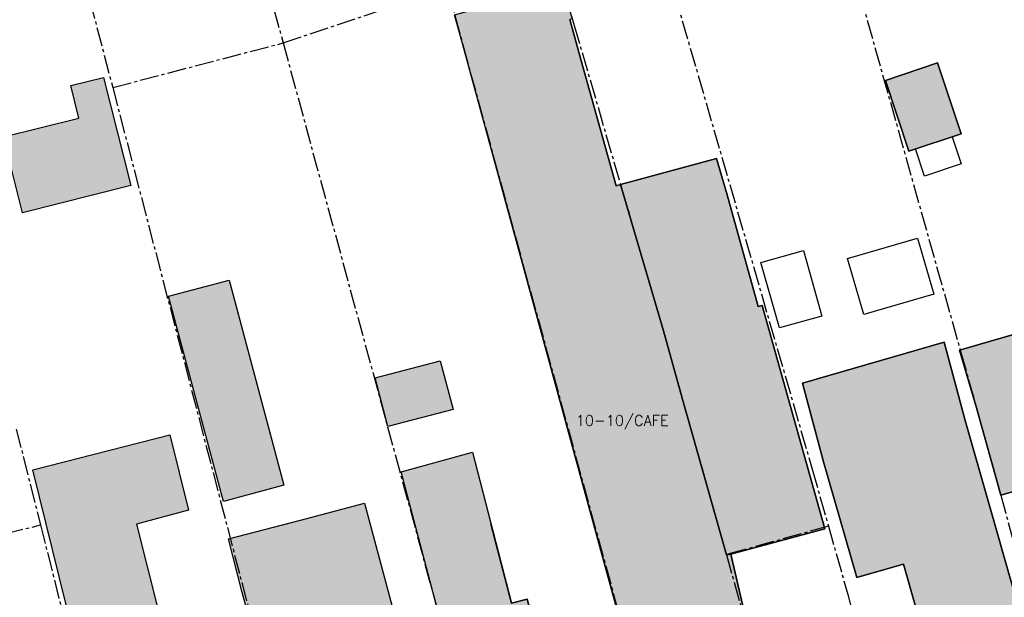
# Model space of a CAD drawing. Header units: metres. Extents: x 202922 to 203755, y 348928 to 349702.
# Tile 15 of 256: x 203084 to 203159, y 349356 to 349399. Entities that reach past the tile are written whole.
import ezdxf
from ezdxf.enums import TextEntityAlignment as Align

# ---------------------------------------------------------------- set-up
doc = ezdxf.new("R2010")
doc.units = ezdxf.units.M
doc.linetypes.add('1-200 CENTER', pattern=[4.28625, 2.8575, -0.47625, 0.47625, -0.47625])
for name, color, linetype in [('bgt.onbegroeidterreindeel', 252, 'Continuous'), ('PH-BEST-BEBOUWING', 1, 'Continuous'), ('PH-BEST-BEBOUWING-ARCERING', 254, 'Continuous'), ('PH-BEST-HUISNUMMER', 7, 'Continuous'), ('PH-BEST-KADASTRALE-GRENS', 240, '1-200 CENTER')]:
    doc.layers.add(name, color=color, linetype=linetype)
doc.styles.add('ROMANS', font='romans.shx')

msp = doc.modelspace()

# ---------------------------------------------------------------- hatches: boundary and pattern name
at = {"layer": 'PH-BEST-BEBOUWING-ARCERING'}
for points in [[(203126.778, 349396.225), (203125.933, 349399.255), (203126.116, 349399.306), (203125.367, 349401.87), (203125.269, 349401.843), (203117.244, 349399.601), (203117.876, 349397.339), (203125.774, 349368.421), (203133.01, 349341.93), (203134.65, 349336.16), (203140.153, 349337.725), (203142.352, 349338.35), (203142.531, 349338.401), (203140.324, 349346.038), (203140.698, 349346.177), (203139.361, 349353.406), (203138.088, 349358.948), (203137.739, 349358.891), (203134.402, 349370.71), (203132.995, 349375.762), (203129.768, 349386.808), (203129.43, 349386.717)], [(203153.657, 349395.967), (203149.72, 349394.657), (203151.495, 349389.324), (203155.432, 349390.634)], [(203084.701, 349384.679), (203083.27, 349390.392), (203088.947, 349391.813), (203088.334, 349394.26), (203090.804, 349394.879), (203092.847, 349386.72)], [(203095.708, 349378.391), (203100.26, 349379.606), (203104.393, 349364.127), (203099.842, 349362.912)], [(203117.138, 349369.838), (203112.222, 349368.557), (203111.263, 349372.238), (203116.179, 349373.519)], [(203092.87, 349335.23), (203091.45, 349341.06), (203085.464, 349365.298), (203095.793, 349367.945), (203097.208, 349362.257), (203093.285, 349361.189), (203094.989, 349354.426), (203096.076, 349350.112), (203097.024, 349350.353), (203098.87, 349342.87), (203100.29, 349337.04), (203099.748, 349336.908)], [(203131.14, 349335.17), (203124.511, 349333.432), (203121.76, 349332.71), (203121.397, 349334.094), (203120.24, 349338.51), (203116.214, 349353.82), (203113.237, 349365.151), (203118.609, 349366.618), (203121.54, 349355.232), (203122.736, 349355.549), (203125.001, 349346.995), (203125.582, 349344.801), (203126.188, 349342.47), (203128.699, 349343.074), (203129.04, 349343.154), (203129.092, 349343.168), (203129.62, 349340.97)], [(203101.251, 349356.041), (203100.214, 349360.087), (203105.642, 349361.504), (203110.474, 349362.79), (203112.822, 349353.967), (203109.15, 349352.991), (203110.655, 349347.334), (203104.103, 349345.609)]]:
    msp.add_hatch(color=256, dxfattribs=at).paths.add_polyline_path(points)
for points in [[(203129.768, 349386.808), (203136.998, 349388.757), (203137.789, 349386.034), (203140.14, 349377.616), (203140.435, 349377.694), (203145.148, 349360.855), (203138.088, 349358.948), (203137.739, 349358.891), (203134.402, 349370.71), (203132.995, 349375.762)], [(203156.589, 349369.981), (203155.297, 349374.313), (203160.767, 349375.891), (203160.416, 349376.489), (203163.641, 349378.349), (203164.437, 349376.886), (203165.814, 349377.28), (203167.04, 349372.99), (203169.044, 349366.002), (203170.341, 349361.481), (203171.07, 349358.94), (203170.74, 349358.85), (203171.393, 349356.572), (203173.16, 349350.41), (203169.417, 349349.265), (203165.91, 349348.193), (203163.004, 349347.304), (203162.269, 349349.789), (203160.438, 349355.977), (203164.587, 349357.181), (203162.54, 349364.563), (203158.417, 349363.387)], [(203145.064, 349365.896), (203143.486, 349371.822), (203154.159, 349374.931), (203155.74, 349369.014), (203161.028, 349350.453), (203161.669, 349348.355), (203162.077, 349347.02), (203162.78, 349344.72), (203159.79, 349343.857), (203155.54, 349342.63), (203153.88, 349348.39), (203151.08, 349358.195), (203148.877, 349357.555), (203147.57, 349357.176)]]:
    msp.add_hatch(color=256, dxfattribs=at).paths.add_polyline_path(points, flags=17)

# ---------------------------------------------------------------- linework, layer by layer
at = {"layer": 'bgt.onbegroeidterreindeel'}
for points in [[(203139.361, 349353.406), (203138.088, 349358.948), (203145.148, 349360.855), (203140.435, 349377.694), (203140.14, 349377.616), (203137.789, 349386.034), (203136.998, 349388.757), (203129.768, 349386.808), (203129.43, 349386.717), (203126.778, 349396.225), (203125.933, 349399.255)], [(203120, 349389.562), (203125.774, 349368.421), (203133.01, 349341.93), (203134.65, 349336.16), (203131.14, 349335.17), (203129.62, 349340.97), (203129.092, 349343.168), (203129.04, 349343.154), (203128.699, 349343.074), (203126.188, 349342.47), (203125.582, 349344.801), (203125.001, 349346.995), (203122.736, 349355.549), (203121.54, 349355.232), (203120, 349361.214)], [(203160.767, 349375.891), (203155.297, 349374.313), (203156.589, 349369.981), (203158.417, 349363.387), (203162.54, 349364.563)], [(203161.028, 349350.453), (203155.74, 349369.014), (203154.159, 349374.931), (203143.486, 349371.822), (203145.064, 349365.896), (203147.57, 349357.176), (203148.877, 349357.555), (203151.08, 349358.195), (203153.88, 349348.39)]]:
    msp.add_lwpolyline(points, dxfattribs=at)
msp.add_lwpolyline([(203149.72, 349394.657), (203151.495, 349389.324), (203155.432, 349390.634), (203153.657, 349395.967), (203149.72, 349394.657)], close=True, dxfattribs=at)
at = {"layer": 'PH-BEST-BEBOUWING'}
for points in [[(203117.244, 349399.601), (203125.269, 349401.843), (203125.367, 349401.87), (203126.116, 349399.306), (203125.933, 349399.255), (203126.778, 349396.225), (203129.43, 349386.717), (203129.768, 349386.808), (203132.995, 349375.762), (203134.402, 349370.71), (203137.739, 349358.891), (203138.088, 349358.948), (203139.361, 349353.406), (203140.698, 349346.177), (203140.324, 349346.038), (203142.531, 349338.401), (203142.352, 349338.35), (203140.153, 349337.725), (203134.65, 349336.16), (203133.01, 349341.93), (203125.774, 349368.421), (203117.876, 349397.339), (203117.244, 349399.601)], [(203149.72, 349394.657), (203153.657, 349395.967), (203155.432, 349390.634), (203151.495, 349389.324), (203149.72, 349394.657)], [(203084.701, 349384.679), (203083.27, 349390.392), (203088.947, 349391.813), (203088.334, 349394.26), (203090.804, 349394.879), (203092.847, 349386.72), (203084.701, 349384.679)], [(203151.984, 349389.487), (203154.762, 349390.411), (203155.444, 349388.361), (203152.666, 349387.437), (203151.984, 349389.487)], [(203129.768, 349386.808), (203136.998, 349388.757), (203137.789, 349386.034), (203140.14, 349377.616), (203140.435, 349377.694), (203145.148, 349360.855), (203138.088, 349358.948), (203137.739, 349358.891), (203134.402, 349370.71), (203132.995, 349375.762), (203129.768, 349386.808)], [(203152.149, 349382.755), (203153.368, 349378.529), (203148.088, 349377.006), (203146.869, 349381.233), (203152.149, 349382.755)], [(203144.93, 349376.885), (203141.744, 349375.99), (203140.325, 349380.923), (203143.542, 349381.827), (203144.93, 349376.885)], [(203095.708, 349378.391), (203100.26, 349379.606), (203104.393, 349364.127), (203099.842, 349362.912), (203095.708, 349378.391)], [(203156.589, 349369.981), (203155.297, 349374.313), (203160.767, 349375.891), (203160.416, 349376.489), (203163.641, 349378.349), (203164.437, 349376.886), (203165.814, 349377.28), (203167.04, 349372.99), (203169.044, 349366.002), (203170.341, 349361.481), (203171.07, 349358.94), (203170.74, 349358.85), (203171.393, 349356.572), (203173.16, 349350.41), (203169.417, 349349.265), (203165.91, 349348.193), (203163.004, 349347.304), (203162.269, 349349.789), (203160.438, 349355.977), (203164.587, 349357.181), (203162.54, 349364.563), (203158.417, 349363.387), (203156.589, 349369.981)], [(203145.064, 349365.896), (203143.486, 349371.822), (203154.159, 349374.931), (203155.74, 349369.014), (203161.028, 349350.453), (203161.669, 349348.355), (203162.077, 349347.02), (203162.78, 349344.72), (203159.79, 349343.857), (203155.54, 349342.63), (203153.88, 349348.39), (203151.08, 349358.195), (203148.877, 349357.555), (203147.57, 349357.176), (203145.064, 349365.896)], [(203117.138, 349369.838), (203112.222, 349368.557), (203111.263, 349372.238), (203116.179, 349373.519), (203117.138, 349369.838)], [(203092.87, 349335.23), (203091.45, 349341.06), (203085.464, 349365.298), (203095.793, 349367.945), (203097.208, 349362.257), (203093.285, 349361.189), (203094.989, 349354.426), (203096.076, 349350.112), (203097.024, 349350.353), (203098.87, 349342.87), (203100.29, 349337.04), (203099.748, 349336.908), (203092.87, 349335.23)], [(203131.14, 349335.17), (203124.511, 349333.432), (203121.76, 349332.71), (203121.397, 349334.094), (203120.24, 349338.51), (203116.214, 349353.82), (203113.237, 349365.151), (203118.609, 349366.618), (203121.54, 349355.232), (203122.736, 349355.549), (203125.001, 349346.995), (203125.582, 349344.801), (203126.188, 349342.47), (203128.699, 349343.074), (203129.04, 349343.154), (203129.092, 349343.168), (203129.62, 349340.97), (203131.14, 349335.17)], [(203101.251, 349356.041), (203100.214, 349360.087), (203105.642, 349361.504), (203110.474, 349362.79), (203112.822, 349353.967), (203109.15, 349352.991), (203110.655, 349347.334), (203104.103, 349345.609), (203101.251, 349356.041)]]:
    msp.add_lwpolyline(points, close=True, dxfattribs=at)
at = {"layer": 'PH-BEST-KADASTRALE-GRENS', "ltscale": 0.5}
for p, q in [((203080.517, 349435.957), (203091.488, 349394.122)), ((203146.61, 349405.378), (203155.412, 349374.148)), ((203104.332, 349397.478), (203116.735, 349401.625)), ((203126.061, 349399.493), (203126.262, 349398.805)), ((203126.061, 349399.493), (203126.262, 349398.805)), ((203091.488, 349394.122), (203104.332, 349397.478)), ((203091.488, 349394.122), (203104.133, 349345.617)), ((203084.226, 349368.373), (203086.048, 349361.137)), ((203066.692, 349356.355), (203086.048, 349361.137)), ((203086.048, 349361.137), (203087.874, 349353.882)), ((203145.428, 349361.044), (203137.739, 349358.891))]:
    msp.add_line(p, q, dxfattribs=at)
for points in [[(203087.56, 349450.417), (203090.061, 349440.912), (203092.346, 349441.368), (203104.332, 349397.478)], [(203116.735, 349401.625), (203117.876, 349397.339), (203134.681, 349336.054)], [(203133.821, 349401.21), (203144.207, 349365.336), (203145.428, 349361.044)], [(203133.821, 349401.21), (203144.207, 349365.336), (203145.428, 349361.044)], [(203126.262, 349398.805), (203132.995, 349375.762), (203134.402, 349370.71), (203137.739, 349358.891)], [(203126.262, 349398.805), (203132.995, 349375.762), (203134.402, 349370.71), (203137.739, 349358.891)], [(203104.332, 349397.478), (203116.214, 349353.82), (203117.453, 349349.124)], [(203155.412, 349374.148), (203156.619, 349369.865), (203158.417, 349363.387), (203160.438, 349355.977), (203163.004, 349347.304), (203163.578, 349344.461)], [(203145.428, 349361.044), (203146.891, 349355.895), (203150.812, 349340.812)], [(203137.739, 349358.891), (203139.072, 349354.16), (203140.324, 349346.038), (203142.506, 349338.486)]]:
    msp.add_lwpolyline(points, dxfattribs=at)

# ---------------------------------------------------------------- texts
at = {"layer": 'PH-BEST-HUISNUMMER', "style": 'ROMANS'}
msp.add_text('10-10/CAFE', height=0.8, rotation=0, dxfattribs=at).set_placement((203129.888, 349369.015), align=Align.MIDDLE_CENTER)

doc.saveas('drawing.dxf')
